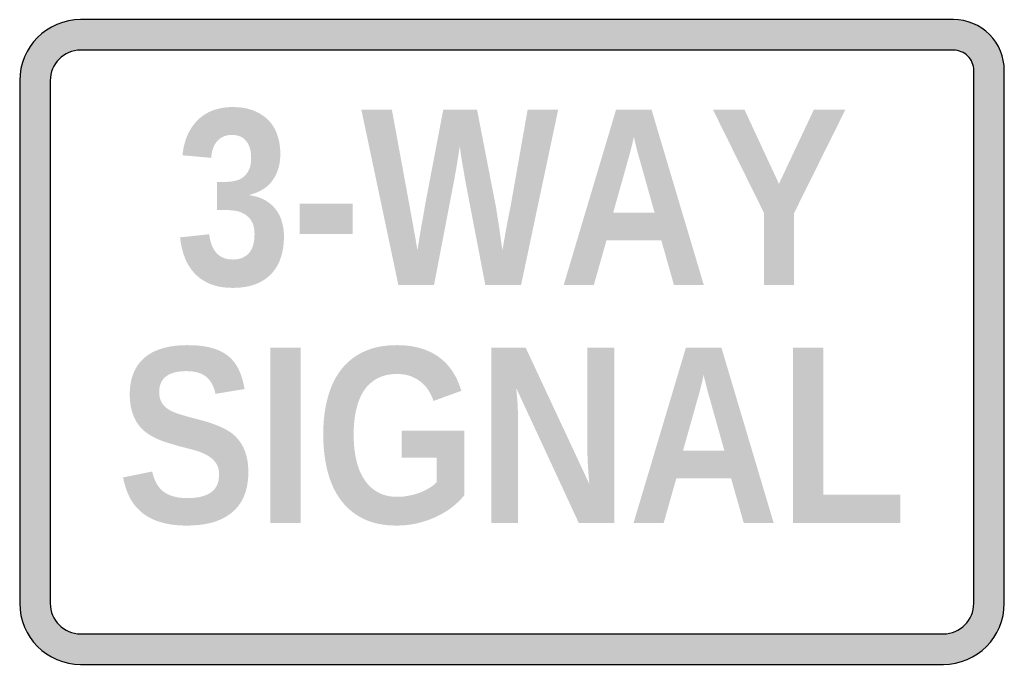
# Model space of a CAD drawing. Header units: inches. Extents: x -0.5 to 0.5, y -0.33 to 0.33.
import ezdxf

# ---------------------------------------------------------------- set-up
doc = ezdxf.new("R2010")
doc.units = ezdxf.units.IN
doc.header["$MEASUREMENT"] = 0

msp = doc.modelspace()

# ---------------------------------------------------------------- hatches: boundary and pattern name
h = msp.add_hatch(color=7)
edge = h.paths.add_edge_path()
edge.add_spline(control_points=[(0.5, 0.2759), (0.5, 0.2896), (0.4946, 0.3027), (0.4849, 0.3124), (0.4752, 0.322), (0.4621, 0.3275), (0.4484, 0.3275)], knot_values=[0, 0, 0, 0, 1, 1, 1, 2, 2, 2, 2], degree=3, periodic=0)
edge.add_line((0.4484, 0.3275), (-0.4381, 0.3275))
edge.add_spline(control_points=[(-0.4381, 0.3275), (-0.4723, 0.3275), (-0.5, 0.2997), (-0.5, 0.2655)], knot_values=[0, 0, 0, 0, 1, 1, 1, 1], degree=3, periodic=0)
edge.add_line((-0.5, 0.2655), (-0.5, -0.2655))
edge.add_spline(control_points=[(-0.5, -0.2655), (-0.5, -0.2997), (-0.4723, -0.3275), (-0.4381, -0.3275)], knot_values=[0, 0, 0, 0, 1, 1, 1, 1], degree=3, periodic=0)
edge.add_line((-0.4381, -0.3275), (0.4381, -0.3275))
edge.add_spline(control_points=[(0.4381, -0.3275), (0.4723, -0.3275), (0.5, -0.2997), (0.5, -0.2655)], knot_values=[0, 0, 0, 0, 1, 1, 1, 1], degree=3, periodic=0)
edge.add_line((0.5, -0.2655), (0.5, 0.2759))
edge = h.paths.add_edge_path(flags=0)
edge.add_line((-0.469, 0.2655), (-0.469, -0.2655))
edge.add_spline(control_points=[(-0.469, -0.2655), (-0.469, -0.2826), (-0.4552, -0.2965), (-0.4381, -0.2965)], knot_values=[0, 0, 0, 0, 1, 1, 1, 1], degree=3, periodic=0)
edge.add_line((-0.4381, -0.2965), (0.4381, -0.2965))
edge.add_spline(control_points=[(0.4381, -0.2965), (0.4552, -0.2965), (0.469, -0.2826), (0.469, -0.2655)], knot_values=[0, 0, 0, 0, 1, 1, 1, 1], degree=3, periodic=0)
edge.add_line((0.469, -0.2655), (0.469, 0.2759))
edge.add_spline(control_points=[(0.469, 0.2759), (0.469, 0.2813), (0.4669, 0.2866), (0.463, 0.2905), (0.4591, 0.2943), (0.4539, 0.2965), (0.4484, 0.2965)], knot_values=[0, 0, 0, 0, 1, 1, 1, 2, 2, 2, 2], degree=3, periodic=0)
edge.add_line((0.4484, 0.2965), (-0.4381, 0.2965))
edge.add_spline(control_points=[(-0.4381, 0.2965), (-0.4552, 0.2965), (-0.469, 0.2826), (-0.469, 0.2655)], knot_values=[0, 0, 0, 0, 1, 1, 1, 1], degree=3, periodic=0)
h = msp.add_hatch(color=7)
edge = h.paths.add_edge_path()
edge.add_spline(control_points=[(-0.2316, 0.1074), (-0.2316, 0.0993), (-0.2327, 0.092), (-0.2349, 0.0855), (-0.237, 0.0791), (-0.2403, 0.0736), (-0.2447, 0.069), (-0.249, 0.0645), (-0.2545, 0.061), (-0.2609, 0.0586), (-0.2674, 0.0562), (-0.2749, 0.055), (-0.2835, 0.055), (-0.293, 0.055), (-0.301, 0.0565), (-0.3076, 0.0594), (-0.3141, 0.0624), (-0.3195, 0.0663), (-0.3236, 0.0711), (-0.3278, 0.076), (-0.3309, 0.0815), (-0.333, 0.0876), (-0.3351, 0.0938), (-0.3365, 0.1), (-0.3371, 0.1063)], knot_values=[0, 0, 0, 0, 1, 1, 1, 2, 2, 2, 3, 3, 3, 4, 4, 4, 5, 5, 5, 6, 6, 6, 7, 7, 7, 8, 8, 8, 8], degree=3, periodic=0)
edge.add_line((-0.3371, 0.1063), (-0.3075, 0.1095))
edge.add_spline(control_points=[(-0.3075, 0.1095), (-0.3071, 0.1057), (-0.3063, 0.1022), (-0.3052, 0.0991), (-0.304, 0.0959), (-0.3025, 0.0932), (-0.3005, 0.0909), (-0.2986, 0.0886), (-0.2962, 0.0869), (-0.2935, 0.0857), (-0.2907, 0.0845), (-0.2874, 0.0838), (-0.2836, 0.0838), (-0.2766, 0.0838), (-0.2712, 0.0859), (-0.2673, 0.0902), (-0.2634, 0.0944), (-0.2615, 0.1008), (-0.2615, 0.1095), (-0.2615, 0.1148), (-0.2624, 0.1191), (-0.2642, 0.1223), (-0.266, 0.1255), (-0.2683, 0.1279), (-0.2712, 0.1297), (-0.274, 0.1314), (-0.277, 0.1326), (-0.2803, 0.1332), (-0.2835, 0.1337), (-0.2866, 0.134), (-0.2894, 0.134)], knot_values=[0, 0, 0, 0, 1, 1, 1, 2, 2, 2, 3, 3, 3, 4, 4, 4, 5, 5, 5, 6, 6, 6, 7, 7, 7, 8, 8, 8, 9, 9, 9, 10, 10, 10, 10], degree=3, periodic=0)
edge.add_line((-0.2894, 0.134), (-0.2997, 0.134))
edge.add_line((-0.2997, 0.134), (-0.2997, 0.1627))
edge.add_line((-0.2997, 0.1627), (-0.2901, 0.1627))
edge.add_spline(control_points=[(-0.2901, 0.1627), (-0.2872, 0.1627), (-0.2842, 0.1631), (-0.2812, 0.1638), (-0.2782, 0.1644), (-0.2754, 0.1656), (-0.273, 0.1674), (-0.2706, 0.1692), (-0.2687, 0.1717), (-0.2672, 0.1748), (-0.2657, 0.178), (-0.2649, 0.182), (-0.2649, 0.1869), (-0.2649, 0.1942), (-0.2666, 0.2), (-0.2699, 0.2041), (-0.2732, 0.2083), (-0.2781, 0.2104), (-0.2846, 0.2104), (-0.2906, 0.2104), (-0.2954, 0.2084), (-0.2992, 0.2043), (-0.3029, 0.2003), (-0.305, 0.1946), (-0.3055, 0.1871)], knot_values=[0, 0, 0, 0, 1, 1, 1, 2, 2, 2, 3, 3, 3, 4, 4, 4, 5, 5, 5, 6, 6, 6, 7, 7, 7, 8, 8, 8, 8], degree=3, periodic=0)
edge.add_line((-0.3055, 0.1871), (-0.3347, 0.1897))
edge.add_spline(control_points=[(-0.3347, 0.1897), (-0.3338, 0.198), (-0.3319, 0.2053), (-0.329, 0.2114), (-0.326, 0.2176), (-0.3223, 0.2227), (-0.3179, 0.2267), (-0.3134, 0.2308), (-0.3083, 0.2338), (-0.3025, 0.2358), (-0.2967, 0.2377), (-0.2906, 0.2387), (-0.2841, 0.2387), (-0.2755, 0.2387), (-0.2681, 0.2375), (-0.262, 0.2349), (-0.2558, 0.2324), (-0.2508, 0.229), (-0.2468, 0.2247), (-0.2428, 0.2204), (-0.2399, 0.2154), (-0.2381, 0.2096), (-0.2362, 0.2039), (-0.2353, 0.1978), (-0.2353, 0.1913), (-0.2353, 0.1861), (-0.2359, 0.1812), (-0.2372, 0.1767), (-0.2385, 0.1722), (-0.2404, 0.1682), (-0.2429, 0.1646), (-0.2454, 0.161), (-0.2486, 0.1579), (-0.2526, 0.1553), (-0.2565, 0.1528), (-0.2611, 0.1509), (-0.2665, 0.1496)], knot_values=[0, 0, 0, 0, 1, 1, 1, 2, 2, 2, 3, 3, 3, 4, 4, 4, 5, 5, 5, 6, 6, 6, 7, 7, 7, 8, 8, 8, 9, 9, 9, 10, 10, 10, 11, 11, 11, 12, 12, 12, 12], degree=3, periodic=0)
edge.add_line((-0.2665, 0.1496), (-0.2665, 0.1491))
edge.add_spline(control_points=[(-0.2665, 0.1491), (-0.2606, 0.1482), (-0.2553, 0.1466), (-0.2509, 0.1441), (-0.2465, 0.1416), (-0.2428, 0.1385), (-0.24, 0.1348), (-0.2371, 0.1311), (-0.235, 0.1269), (-0.2337, 0.1222), (-0.2323, 0.1175), (-0.2316, 0.1126), (-0.2316, 0.1074)], knot_values=[0, 0, 0, 0, 1, 1, 1, 2, 2, 2, 3, 3, 3, 4, 4, 4, 4], degree=3, periodic=0)
h = msp.add_hatch(color=7)
edge = h.paths.add_edge_path()
edge.add_line((0.0092, 0.0579), (-0.0271, 0.0579))
edge.add_line((-0.0271, 0.0579), (-0.0469, 0.161))
edge.add_spline(control_points=[(-0.0469, 0.161), (-0.0475, 0.1641), (-0.0481, 0.1678), (-0.0488, 0.1721)], knot_values=[0, 0, 0, 0, 1, 1, 1, 1], degree=3, periodic=0)
edge.add_line((-0.0488, 0.1721), (-0.051, 0.1846))
edge.add_spline(control_points=[(-0.051, 0.1846), (-0.0517, 0.1892), (-0.0524, 0.1941), (-0.053, 0.199)], knot_values=[0, 0, 0, 0, 1, 1, 1, 1], degree=3, periodic=0)
edge.add_spline(control_points=[(-0.053, 0.199), (-0.053, 0.199), (-0.0537, 0.1942), (-0.0553, 0.1845)], knot_values=[0, 0, 0, 0, 1, 1, 1, 1], degree=3, periodic=0)
edge.add_spline(control_points=[(-0.0553, 0.1845), (-0.0553, 0.1845), (-0.0556, 0.1824), (-0.0563, 0.1783), (-0.0566, 0.1761), (-0.057, 0.174), (-0.0574, 0.172)], knot_values=[0, 0, 0, 0, 1, 1, 1, 2, 2, 2, 2], degree=3, periodic=0)
edge.add_line((-0.0574, 0.172), (-0.0584, 0.166))
edge.add_spline(control_points=[(-0.0584, 0.166), (-0.0588, 0.1642), (-0.0591, 0.1625), (-0.0594, 0.161)], knot_values=[0, 0, 0, 0, 1, 1, 1, 1], degree=3, periodic=0)
edge.add_line((-0.0594, 0.161), (-0.0792, 0.0579))
edge.add_line((-0.0792, 0.0579), (-0.1154, 0.0579))
edge.add_line((-0.1154, 0.0579), (-0.153, 0.2361))
edge.add_line((-0.153, 0.2361), (-0.122, 0.2361))
edge.add_line((-0.122, 0.2361), (-0.1038, 0.1369))
edge.add_line((-0.1038, 0.1369), (-0.1009, 0.121))
edge.add_line((-0.1009, 0.121), (-0.0984, 0.107))
edge.add_spline(control_points=[(-0.0984, 0.107), (-0.0975, 0.1022), (-0.0968, 0.0976), (-0.0961, 0.0932)], knot_values=[0, 0, 0, 0, 1, 1, 1, 1], degree=3, periodic=0)
edge.add_line((-0.0961, 0.0932), (-0.0931, 0.1114))
edge.add_spline(control_points=[(-0.0931, 0.1114), (-0.0931, 0.1114), (-0.0926, 0.114), (-0.0918, 0.1192)], knot_values=[0, 0, 0, 0, 1, 1, 1, 1], degree=3, periodic=0)
edge.add_line((-0.0918, 0.1192), (-0.0903, 0.1272))
edge.add_line((-0.0903, 0.1272), (-0.089, 0.1348))
edge.add_line((-0.089, 0.1348), (-0.0879, 0.1412))
edge.add_line((-0.0879, 0.1412), (-0.0698, 0.2361))
edge.add_line((-0.0698, 0.2361), (-0.0355, 0.2361))
edge.add_line((-0.0355, 0.2361), (-0.0171, 0.1412))
edge.add_spline(control_points=[(-0.0171, 0.1412), (-0.0166, 0.1392), (-0.0163, 0.137), (-0.0159, 0.1345)], knot_values=[0, 0, 0, 0, 1, 1, 1, 1], degree=3, periodic=0)
edge.add_line((-0.0159, 0.1345), (-0.0147, 0.1267))
edge.add_spline(control_points=[(-0.0147, 0.1267), (-0.0142, 0.1241), (-0.0138, 0.1215), (-0.0134, 0.1188), (-0.013, 0.1161), (-0.0126, 0.1136), (-0.0123, 0.111)], knot_values=[0, 0, 0, 0, 1, 1, 1, 2, 2, 2, 2], degree=3, periodic=0)
edge.add_line((-0.0123, 0.111), (-0.0097, 0.0932))
edge.add_spline(control_points=[(-0.0097, 0.0932), (-0.0097, 0.0932), (-0.0089, 0.0981), (-0.0072, 0.1079)], knot_values=[0, 0, 0, 0, 1, 1, 1, 1], degree=3, periodic=0)
edge.add_spline(control_points=[(-0.0072, 0.1079), (-0.0072, 0.1079), (-0.0063, 0.1126), (-0.0046, 0.122), (-0.0036, 0.1272), (-0.0027, 0.1321), (-0.0016, 0.1369)], knot_values=[0, 0, 0, 0, 1, 1, 1, 2, 2, 2, 2], degree=3, periodic=0)
edge.add_line((-0.0016, 0.1369), (0.0159, 0.2361))
edge.add_line((0.0159, 0.2361), (0.0469, 0.2361))
edge.add_line((0.0469, 0.2361), (0.0092, 0.0579))
h = msp.add_hatch(color=7)
h.paths.add_polyline_path([(0.1645, 0.0579), (0.1516, 0.1034), (0.096, 0.1034), (0.0831, 0.0579), (0.0525, 0.0579), (0.1057, 0.2361), (0.1417, 0.2361), (0.1948, 0.0579), (0.1645, 0.0579)])
edge = h.paths.add_edge_path(flags=0)
edge.add_spline(control_points=[(0.1304, 0.1827), (0.1304, 0.1827), (0.1295, 0.1857), (0.1278, 0.1917)], knot_values=[0, 0, 0, 0, 1, 1, 1, 1], degree=3, periodic=0)
edge.add_spline(control_points=[(0.1278, 0.1917), (0.1271, 0.1946), (0.1264, 0.1973), (0.1258, 0.1998)], knot_values=[0, 0, 0, 0, 1, 1, 1, 1], degree=3, periodic=0)
edge.add_line((0.1258, 0.1998), (0.1243, 0.206))
edge.add_spline(control_points=[(0.1243, 0.206), (0.124, 0.2076), (0.1238, 0.2085), (0.1238, 0.2086)], knot_values=[0, 0, 0, 0, 1, 1, 1, 1], degree=3, periodic=0)
edge.add_spline(control_points=[(0.1238, 0.2086), (0.1237, 0.2084), (0.1235, 0.2075), (0.1232, 0.2059), (0.1228, 0.2043), (0.1224, 0.2022), (0.1218, 0.1998), (0.1212, 0.1973), (0.1205, 0.1946), (0.1197, 0.1917)], knot_values=[0, 0, 0, 0, 1, 1, 1, 2, 2, 2, 3, 3, 3, 3], degree=3, periodic=0)
edge.add_line((0.1197, 0.1917), (0.1172, 0.1827))
edge.add_line((0.1172, 0.1827), (0.1028, 0.1315))
edge.add_line((0.1028, 0.1315), (0.1448, 0.1315))
edge.add_line((0.1448, 0.1315), (0.1304, 0.1827))
for points in [[(0.2865, 0.131), (0.2865, 0.0579), (0.256, 0.0579), (0.256, 0.131), (0.2041, 0.2361), (0.2361, 0.2361), (0.2711, 0.1607), (0.3066, 0.2361), (0.3386, 0.2361), (0.2865, 0.131)], [(-0.2156, 0.1096), (-0.2156, 0.1405), (-0.1617, 0.1405), (-0.1617, 0.1096), (-0.2156, 0.1096)], [(-0.2453, -0.184), (-0.2453, -0.0058), (-0.2146, -0.0058), (-0.2146, -0.184), (-0.2453, -0.184)], [(0.2855, -0.184), (0.2855, -0.0058), (0.3161, -0.0058), (0.3161, -0.1552), (0.3945, -0.1552), (0.3945, -0.184), (0.2855, -0.184)]]:
    msp.add_hatch(color=7).paths.add_polyline_path(points)
h = msp.add_hatch(color=7)
edge = h.paths.add_edge_path()
edge.add_spline(control_points=[(-0.2678, -0.1326), (-0.2678, -0.1407), (-0.269, -0.1481), (-0.2714, -0.1547), (-0.2738, -0.1613), (-0.2776, -0.167), (-0.2827, -0.1717), (-0.2878, -0.1764), (-0.2942, -0.1801), (-0.3021, -0.1827), (-0.31, -0.1852), (-0.3194, -0.1865), (-0.3304, -0.1865), (-0.3401, -0.1865), (-0.3486, -0.1855), (-0.356, -0.1833), (-0.3634, -0.1812), (-0.3697, -0.1781), (-0.375, -0.174), (-0.3803, -0.1699), (-0.3846, -0.1647), (-0.3879, -0.1586), (-0.3911, -0.1525), (-0.3935, -0.1455), (-0.395, -0.1376)], knot_values=[0, 0, 0, 0, 1, 1, 1, 2, 2, 2, 3, 3, 3, 4, 4, 4, 5, 5, 5, 6, 6, 6, 7, 7, 7, 8, 8, 8, 8], degree=3, periodic=0)
edge.add_line((-0.395, -0.1376), (-0.3654, -0.1316))
edge.add_spline(control_points=[(-0.3654, -0.1316), (-0.3646, -0.1356), (-0.3633, -0.1392), (-0.3617, -0.1425), (-0.3601, -0.1458), (-0.358, -0.1486), (-0.3552, -0.151), (-0.3524, -0.1534), (-0.3489, -0.1553), (-0.3447, -0.1566), (-0.3406, -0.1579), (-0.3355, -0.1586), (-0.3295, -0.1586), (-0.3191, -0.1586), (-0.3112, -0.1566), (-0.3057, -0.1528), (-0.3003, -0.149), (-0.2975, -0.143), (-0.2975, -0.1348), (-0.2975, -0.1299), (-0.2986, -0.1259), (-0.3008, -0.1228), (-0.303, -0.1197), (-0.3059, -0.1171), (-0.3096, -0.1151), (-0.3133, -0.113), (-0.3175, -0.1114), (-0.3222, -0.11), (-0.327, -0.1087), (-0.332, -0.1074), (-0.3372, -0.1061)], knot_values=[0, 0, 0, 0, 1, 1, 1, 2, 2, 2, 3, 3, 3, 4, 4, 4, 5, 5, 5, 6, 6, 6, 7, 7, 7, 8, 8, 8, 9, 9, 9, 10, 10, 10, 10], degree=3, periodic=0)
edge.add_spline(control_points=[(-0.3372, -0.1061), (-0.3372, -0.1061), (-0.3414, -0.1049), (-0.3497, -0.1024), (-0.3539, -0.1012), (-0.3578, -0.0996), (-0.3616, -0.0979), (-0.3653, -0.0961), (-0.3688, -0.094), (-0.372, -0.0916), (-0.3753, -0.0891), (-0.3781, -0.0861), (-0.3805, -0.0825), (-0.3829, -0.0789), (-0.3848, -0.0747), (-0.3861, -0.0699), (-0.3875, -0.0651), (-0.3882, -0.0595), (-0.3882, -0.053), (-0.3882, -0.0441), (-0.3867, -0.0366), (-0.3838, -0.0302), (-0.3809, -0.0239), (-0.3769, -0.0187), (-0.3717, -0.0147), (-0.3665, -0.0107), (-0.3604, -0.0078), (-0.3533, -0.006), (-0.3462, -0.0041), (-0.3384, -0.0032), (-0.33, -0.0032), (-0.3205, -0.0032), (-0.3123, -0.0041), (-0.3055, -0.0059), (-0.2987, -0.0077), (-0.2929, -0.0105), (-0.2883, -0.0142), (-0.2838, -0.0179), (-0.2801, -0.0225), (-0.2775, -0.0281), (-0.2748, -0.0337), (-0.2729, -0.0403), (-0.2716, -0.0478)], knot_values=[0, 0, 0, 0, 1, 1, 1, 2, 2, 2, 3, 3, 3, 4, 4, 4, 5, 5, 5, 6, 6, 6, 7, 7, 7, 8, 8, 8, 9, 9, 9, 10, 10, 10, 11, 11, 11, 12, 12, 12, 13, 13, 13, 14, 14, 14, 14], degree=3, periodic=0)
edge.add_line((-0.2716, -0.0478), (-0.3012, -0.0527))
edge.add_spline(control_points=[(-0.3012, -0.0527), (-0.3027, -0.0451), (-0.3058, -0.0393), (-0.3105, -0.0354), (-0.3152, -0.0315), (-0.3218, -0.0296), (-0.3305, -0.0296), (-0.3359, -0.0296), (-0.3404, -0.0302), (-0.344, -0.0313), (-0.3476, -0.0324), (-0.3504, -0.034), (-0.3525, -0.0359), (-0.3546, -0.0379), (-0.3561, -0.0401), (-0.357, -0.0427), (-0.3579, -0.0453), (-0.3583, -0.048), (-0.3583, -0.0508), (-0.3583, -0.0552), (-0.3575, -0.0588), (-0.3557, -0.0616), (-0.354, -0.0645), (-0.3516, -0.0668), (-0.3485, -0.0687), (-0.3453, -0.0706), (-0.3416, -0.0722), (-0.3373, -0.0735), (-0.333, -0.0748), (-0.3283, -0.0762), (-0.3231, -0.0775), (-0.3185, -0.0787), (-0.314, -0.0799), (-0.3095, -0.0812), (-0.3051, -0.0826), (-0.3008, -0.0841), (-0.2967, -0.0859), (-0.2926, -0.0876), (-0.2888, -0.0898), (-0.2852, -0.0923), (-0.2817, -0.0948), (-0.2787, -0.0979), (-0.2761, -0.1016), (-0.2735, -0.1053), (-0.2715, -0.1096), (-0.27, -0.1147), (-0.2685, -0.1197), (-0.2678, -0.1257), (-0.2678, -0.1326)], knot_values=[0, 0, 0, 0, 1, 1, 1, 2, 2, 2, 3, 3, 3, 4, 4, 4, 5, 5, 5, 6, 6, 6, 7, 7, 7, 8, 8, 8, 9, 9, 9, 10, 10, 10, 11, 11, 11, 12, 12, 12, 13, 13, 13, 14, 14, 14, 15, 15, 15, 16, 16, 16, 16], degree=3, periodic=0)
h = msp.add_hatch(color=7)
edge = h.paths.add_edge_path()
edge.add_spline(control_points=[(-0.1168, -0.1573), (-0.1124, -0.1573), (-0.1081, -0.1569), (-0.104, -0.156), (-0.0999, -0.1552), (-0.0961, -0.1541), (-0.0927, -0.1527), (-0.0892, -0.1513), (-0.0861, -0.1497), (-0.0833, -0.1479), (-0.0804, -0.1461), (-0.0781, -0.1442), (-0.0764, -0.1423)], knot_values=[0, 0, 0, 0, 1, 1, 1, 2, 2, 2, 3, 3, 3, 4, 4, 4, 4], degree=3, periodic=0)
edge.add_line((-0.0764, -0.1423), (-0.0764, -0.1176))
edge.add_line((-0.0764, -0.1176), (-0.112, -0.1176))
edge.add_line((-0.112, -0.1176), (-0.112, -0.09))
edge.add_line((-0.112, -0.09), (-0.0483, -0.09))
edge.add_line((-0.0483, -0.09), (-0.0483, -0.1555))
edge.add_spline(control_points=[(-0.0483, -0.1555), (-0.0516, -0.1597), (-0.0556, -0.1636), (-0.0603, -0.1674), (-0.065, -0.1711), (-0.0703, -0.1744), (-0.0762, -0.1772), (-0.0821, -0.18), (-0.0886, -0.1823), (-0.0955, -0.184), (-0.1025, -0.1857), (-0.1098, -0.1865), (-0.1176, -0.1865), (-0.1305, -0.1865), (-0.1416, -0.1842), (-0.151, -0.1796), (-0.1603, -0.175), (-0.168, -0.1686), (-0.174, -0.1604), (-0.1801, -0.1522), (-0.1845, -0.1424), (-0.1874, -0.1311), (-0.1902, -0.1198), (-0.1917, -0.1075), (-0.1917, -0.0941), (-0.1917, -0.0802), (-0.1902, -0.0676), (-0.1871, -0.0564), (-0.1841, -0.0452), (-0.1795, -0.0356), (-0.1733, -0.0278), (-0.1671, -0.0199), (-0.1593, -0.0138), (-0.15, -0.0096), (-0.1406, -0.0053), (-0.1296, -0.0032), (-0.117, -0.0032), (-0.1078, -0.0032), (-0.0996, -0.0043), (-0.0924, -0.0065), (-0.0853, -0.0086), (-0.079, -0.0118), (-0.0736, -0.0158), (-0.0682, -0.0199), (-0.0637, -0.0247), (-0.0601, -0.0304), (-0.0564, -0.0361), (-0.0536, -0.0425), (-0.0515, -0.0496)], knot_values=[0, 0, 0, 0, 1, 1, 1, 2, 2, 2, 3, 3, 3, 4, 4, 4, 5, 5, 5, 6, 6, 6, 7, 7, 7, 8, 8, 8, 9, 9, 9, 10, 10, 10, 11, 11, 11, 12, 12, 12, 13, 13, 13, 14, 14, 14, 15, 15, 15, 16, 16, 16, 16], degree=3, periodic=0)
edge.add_line((-0.0515, -0.0496), (-0.0797, -0.0599))
edge.add_spline(control_points=[(-0.0797, -0.0599), (-0.0809, -0.0562), (-0.0826, -0.0527), (-0.0847, -0.0494), (-0.0867, -0.0461), (-0.0893, -0.0431), (-0.0924, -0.0407), (-0.0954, -0.0382), (-0.099, -0.0362), (-0.103, -0.0347), (-0.1071, -0.0332), (-0.1117, -0.0325), (-0.117, -0.0325), (-0.1245, -0.0325), (-0.1311, -0.034), (-0.1366, -0.0369), (-0.1421, -0.0398), (-0.1467, -0.0439), (-0.1503, -0.0493), (-0.1539, -0.0547), (-0.1565, -0.0612), (-0.1582, -0.0687), (-0.16, -0.0763), (-0.1608, -0.0847), (-0.1608, -0.0941), (-0.1608, -0.1034), (-0.16, -0.1119), (-0.1582, -0.1196), (-0.1565, -0.1274), (-0.1538, -0.134), (-0.1501, -0.1396), (-0.1465, -0.1452), (-0.1419, -0.1495), (-0.1364, -0.1526), (-0.1308, -0.1557), (-0.1243, -0.1573), (-0.1168, -0.1573)], knot_values=[0, 0, 0, 0, 1, 1, 1, 2, 2, 2, 3, 3, 3, 4, 4, 4, 5, 5, 5, 6, 6, 6, 7, 7, 7, 8, 8, 8, 9, 9, 9, 10, 10, 10, 11, 11, 11, 12, 12, 12, 12], degree=3, periodic=0)
h = msp.add_hatch(color=7)
edge = h.paths.add_edge_path()
edge.add_line((0.0679, -0.184), (0.0043, -0.0468))
edge.add_spline(control_points=[(0.0043, -0.0468), (0.0046, -0.0505), (0.005, -0.0542), (0.0053, -0.0579), (0.0056, -0.0611), (0.0058, -0.0646), (0.0059, -0.0683), (0.0061, -0.072), (0.0062, -0.0755), (0.0062, -0.0789)], knot_values=[0, 0, 0, 0, 1, 1, 1, 2, 2, 2, 3, 3, 3, 3], degree=3, periodic=0)
edge.add_line((0.0062, -0.0789), (0.0062, -0.184))
edge.add_line((0.0062, -0.184), (-0.021, -0.184))
edge.add_line((-0.021, -0.184), (-0.021, -0.0058))
edge.add_line((-0.021, -0.0058), (0.0139, -0.0058))
edge.add_line((0.0139, -0.0058), (0.0785, -0.1442))
edge.add_spline(control_points=[(0.0785, -0.1442), (0.0782, -0.1406), (0.0779, -0.1369), (0.0776, -0.133), (0.0774, -0.1297), (0.0771, -0.126), (0.0769, -0.1219), (0.0767, -0.1178), (0.0766, -0.1136), (0.0766, -0.1094)], knot_values=[0, 0, 0, 0, 1, 1, 1, 2, 2, 2, 3, 3, 3, 3], degree=3, periodic=0)
edge.add_line((0.0766, -0.1094), (0.0766, -0.0058))
edge.add_line((0.0766, -0.0058), (0.1038, -0.0058))
edge.add_line((0.1038, -0.0058), (0.1038, -0.184))
edge.add_line((0.1038, -0.184), (0.0679, -0.184))
h = msp.add_hatch(color=7)
h.paths.add_polyline_path([(0.2354, -0.184), (0.2225, -0.1385), (0.1669, -0.1385), (0.154, -0.184), (0.1234, -0.184), (0.1766, -0.0058), (0.2127, -0.0058), (0.2658, -0.184), (0.2354, -0.184)])
edge = h.paths.add_edge_path(flags=0)
edge.add_spline(control_points=[(0.2013, -0.0592), (0.2013, -0.0592), (0.2004, -0.0562), (0.1988, -0.0502)], knot_values=[0, 0, 0, 0, 1, 1, 1, 1], degree=3, periodic=0)
edge.add_spline(control_points=[(0.1988, -0.0502), (0.198, -0.0473), (0.1973, -0.0446), (0.1967, -0.0421)], knot_values=[0, 0, 0, 0, 1, 1, 1, 1], degree=3, periodic=0)
edge.add_line((0.1967, -0.0421), (0.1952, -0.0359))
edge.add_spline(control_points=[(0.1952, -0.0359), (0.1949, -0.0343), (0.1947, -0.0334), (0.1947, -0.0333)], knot_values=[0, 0, 0, 0, 1, 1, 1, 1], degree=3, periodic=0)
edge.add_spline(control_points=[(0.1947, -0.0333), (0.1946, -0.0335), (0.1944, -0.0344), (0.1941, -0.036), (0.1937, -0.0376), (0.1933, -0.0397), (0.1927, -0.0421), (0.1921, -0.0446), (0.1914, -0.0473), (0.1907, -0.0502)], knot_values=[0, 0, 0, 0, 1, 1, 1, 2, 2, 2, 3, 3, 3, 3], degree=3, periodic=0)
edge.add_line((0.1907, -0.0502), (0.1881, -0.0592))
edge.add_line((0.1881, -0.0592), (0.1737, -0.1104))
edge.add_line((0.1737, -0.1104), (0.2157, -0.1104))
edge.add_line((0.2157, -0.1104), (0.2013, -0.0592))

# ---------------------------------------------------------------- linework, layer by layer
at = {"color": 7}
for points in [[(0.4484, 0.3275), (-0.4381, 0.3275)], [(0.4484, 0.2965), (-0.4381, 0.2965)], [(0.469, -0.2655), (0.469, 0.2759)], [(0.5, -0.2655), (0.5, 0.2759)], [(-0.5, 0.2655), (-0.5, -0.2655)], [(-0.469, 0.2655), (-0.469, -0.2655)], [(-0.4381, -0.2965), (0.4381, -0.2965)], [(-0.4381, -0.3275), (0.4381, -0.3275)]]:
    msp.add_lwpolyline(points, dxfattribs=at)
for points in [[(-0.4381, 0.3275), (-0.4723, 0.3275), (-0.5, 0.2997), (-0.5, 0.2655)], [(-0.4381, 0.2965), (-0.4552, 0.2965), (-0.469, 0.2826), (-0.469, 0.2655)], [(-0.5, -0.2655), (-0.5, -0.2997), (-0.4723, -0.3275), (-0.4381, -0.3275)], [(-0.469, -0.2655), (-0.469, -0.2826), (-0.4552, -0.2965), (-0.4381, -0.2965)], [(0.4381, -0.3275), (0.4723, -0.3275), (0.5, -0.2997), (0.5, -0.2655)], [(0.4381, -0.2965), (0.4552, -0.2965), (0.469, -0.2826), (0.469, -0.2655)]]:
    msp.add_open_spline(points, degree=3, dxfattribs=at)
for points in [[(0.5, 0.2759), (0.5, 0.2896), (0.4946, 0.3027), (0.4849, 0.3124), (0.4752, 0.322), (0.4621, 0.3275), (0.4484, 0.3275)], [(0.469, 0.2759), (0.469, 0.2813), (0.4669, 0.2866), (0.463, 0.2905), (0.4591, 0.2943), (0.4539, 0.2965), (0.4484, 0.2965)]]:
    msp.add_open_spline(points, degree=3, knots=[0, 0, 0, 0, 1, 1, 1, 2, 2, 2, 2], dxfattribs=at)

doc.saveas('drawing.dxf')
